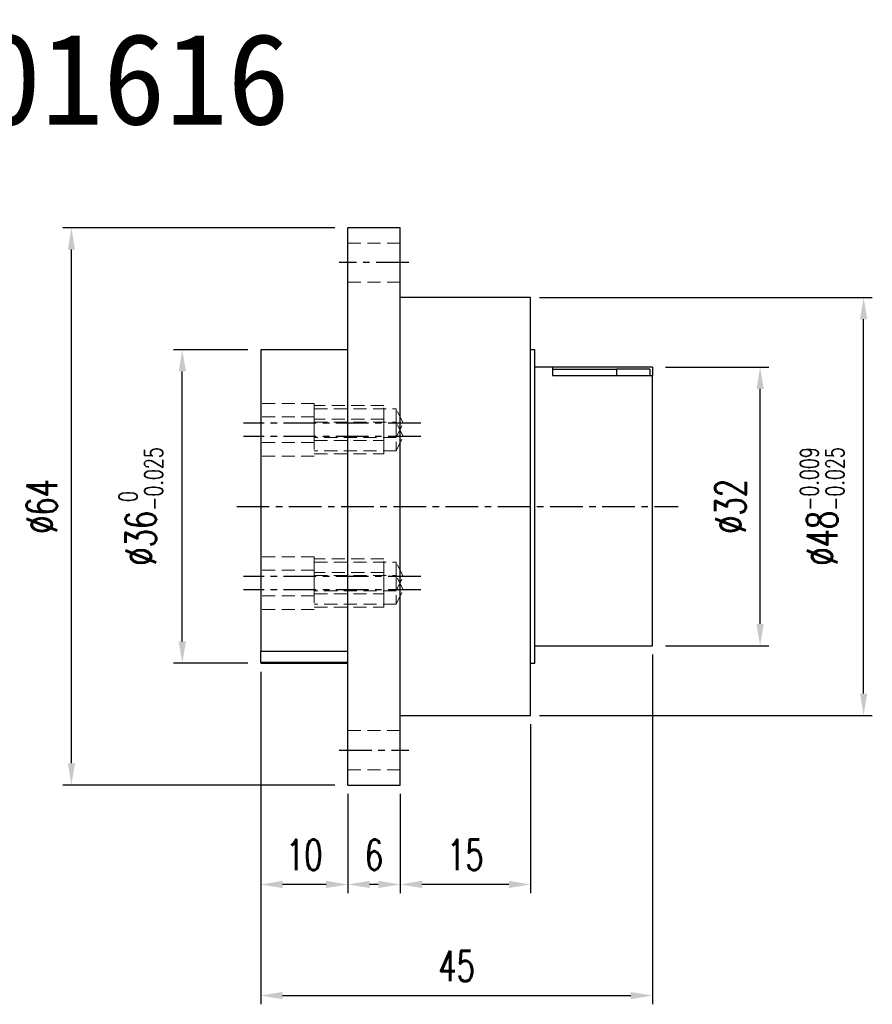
# Model space of a CAD drawing. Header units: millimetres. Extents: x -35 to 156, y -57 to 56.
# Tile 2 of 2: x 58 to 156, y -57 to 56. Entities that reach past the tile are written whole.
import ezdxf
from ezdxf.enums import TextEntityAlignment as Align

# ---------------------------------------------------------------- set-up
doc = ezdxf.new("R2010")
doc.units = ezdxf.units.MM
doc.linetypes.add('CENTER', pattern=[2, 1.25, -0.25, 0.25, -0.25])
doc.linetypes.add('DASHED', pattern=[0.75, 0.5, -0.25])
for name, color, linetype in [('CHA', 7, 'Continuous'), ('CL', 1, 'CENTER'), ('DIM', 4, 'Continuous'), ('HID', 2, 'DASHED'), ('OUT', 3, 'Continuous')]:
    doc.layers.add(name, color=color, linetype=linetype)
doc.styles.add('DIM-7', font='SIMPLEX.shx', dxfattribs={"width": 0.7, "bigfont": 'chineset.shx'})
doc.styles.add('T', font='kaiu.ttf')
doc.dimstyles.new('CNS', dxfattribs={"dimtxt": 3.5, "dimasz": 2.5, "dimexe": 1, "dimexo": 1.5, "dimgap": 0.09, "dimtad": 0, "dimdsep": 46, "dimtxsty": 'DIM-7', "dimcen": 0.09, "dimclrd": 1, "dimclre": 1, "dimclrt": 4, "dimadec": 0, "dimazin": 0, "dimtfac": 1, "dimtix": 1, "dimtmove": 2, "dimatfit": 3, "dimfxl": 1, "dimtvp": 0.971429, "dimtolj": 1, "dimarcsym": 0})

# ---------------------------------------------------------------- blocks, each defined once
blk = doc.blocks.new('*D2')
at = {"layer": 'DEFPOINTS', "color": 0}
for p in [(63.53, 32), (95.29, 32), (95.29, -32)]:
    blk.add_point(p, dxfattribs=at)
at = {"layer": 'DIM', "color": 0, "lineweight": -2}
for p, q in [((93.79, 32), (62.53, 32)), ((63.53, -29.5), (63.53, 29.5)), ((93.79, -32), (62.53, -32))]:
    blk.add_line(p, q, dxfattribs=at)
at = {"layer": 'DIM', "color": 0}
for points in [[(63.12, 29.5), (63.95, 29.5), (63.53, 32)], [(63.12, -29.5), (63.95, -29.5), (63.53, -32)]]:
    blk.add_solid(points, dxfattribs=at)
at = {"layer": 'DIM', "color": 0, "insert": (60.13, 0), "char_height": 3.5, "attachment_point": 5, "rotation": 90, "style": 'DIM-7'}
blk.add_mtext('\\A1;%%C64', dxfattribs=at)
blk = doc.blocks.new('*D3')
at = {"layer": 'DEFPOINTS', "color": 0}
for p in [(76.27, 18), (85.29, 18), (85.29, -18)]:
    blk.add_point(p, dxfattribs=at)
at = {"layer": 'DIM', "color": 0, "lineweight": -2}
for p, q in [((83.79, 18), (75.27, 18)), ((76.27, -15.5), (76.27, 15.5)), ((83.79, -18), (75.27, -18))]:
    blk.add_line(p, q, dxfattribs=at)
at = {"layer": 'DIM', "color": 0}
for points in [[(75.85, 15.5), (76.69, 15.5), (76.27, 18)], [(75.85, -15.5), (76.69, -15.5), (76.27, -18)]]:
    blk.add_solid(points, dxfattribs=at)
at = {"layer": 'DIM', "color": 0, "insert": (71.51, 0), "char_height": 3.5, "attachment_point": 5, "rotation": 90, "style": 'DIM-7'}
blk.add_mtext('\\A1;%%C36{\\H2.1;\\S 0^ -0.025;}', dxfattribs=at)
blk = doc.blocks.new('*D4')
at = {"layer": 'DEFPOINTS', "color": 0}
for p in [(85.29, -17.5), (95.29, -31.5), (85.29, -43.42)]:
    blk.add_point(p, dxfattribs=at)
at = {"layer": 'DIM', "color": 0, "lineweight": -2}
for p, q in [((85.29, -19), (85.29, -44.42)), ((95.29, -33), (95.29, -44.42)), ((92.79, -43.42), (87.79, -43.42))]:
    blk.add_line(p, q, dxfattribs=at)
at = {"layer": 'DIM', "color": 0}
for points in [[(87.79, -43), (87.79, -43.83), (85.29, -43.42)], [(92.79, -43), (92.79, -43.83), (95.29, -43.42)]]:
    blk.add_solid(points, dxfattribs=at)
at = {"layer": 'DIM', "color": 0, "insert": (90.29, -40.02), "char_height": 3.5, "attachment_point": 5, "style": 'DIM-7'}
blk.add_mtext('\\A1;10', dxfattribs=at)
blk = doc.blocks.new('*D5')
at = {"layer": 'DEFPOINTS', "color": 0}
for p in [(95.29, -31.5), (101.29, -31.5), (95.29, -43.42)]:
    blk.add_point(p, dxfattribs=at)
at = {"layer": 'DIM', "color": 0, "lineweight": -2}
for p, q in [((95.29, -33), (95.29, -44.42)), ((101.29, -33), (101.29, -44.42)), ((98.79, -43.42), (97.79, -43.42))]:
    blk.add_line(p, q, dxfattribs=at)
at = {"layer": 'DIM', "color": 0}
for points in [[(97.79, -43), (97.79, -43.83), (95.29, -43.42)], [(98.79, -43), (98.79, -43.83), (101.29, -43.42)]]:
    blk.add_solid(points, dxfattribs=at)
at = {"layer": 'DIM', "color": 0, "insert": (98.29, -40.02), "char_height": 3.5, "attachment_point": 5, "style": 'DIM-7'}
blk.add_mtext('\\A1;6', dxfattribs=at)
blk = doc.blocks.new('*D6')
at = {"layer": 'DEFPOINTS', "color": 0}
for p in [(116.29, -23.5), (101.29, -31.5), (101.29, -43.42)]:
    blk.add_point(p, dxfattribs=at)
at = {"layer": 'DIM', "color": 0, "lineweight": -2}
for p, q in [((116.29, -25), (116.29, -44.42)), ((101.29, -33), (101.29, -44.42)), ((113.79, -43.42), (103.79, -43.42))]:
    blk.add_line(p, q, dxfattribs=at)
at = {"layer": 'DIM', "color": 0}
for points in [[(103.79, -43), (103.79, -43.83), (101.29, -43.42)], [(113.79, -43), (113.79, -43.83), (116.29, -43.42)]]:
    blk.add_solid(points, dxfattribs=at)
at = {"layer": 'DIM', "color": 0, "insert": (108.79, -40.02), "char_height": 3.5, "attachment_point": 5, "style": 'DIM-7'}
blk.add_mtext('\\A1;15', dxfattribs=at)
blk = doc.blocks.new('*D7')
at = {"layer": 'DEFPOINTS', "color": 0}
for p in [(130.29, -15.5), (85.29, -17.5), (130.29, -56.18)]:
    blk.add_point(p, dxfattribs=at)
at = {"layer": 'DIM', "color": 0, "lineweight": -2}
for p, q in [((130.29, -17), (130.29, -57.18)), ((85.29, -19), (85.29, -57.18)), ((87.79, -56.18), (127.79, -56.18))]:
    blk.add_line(p, q, dxfattribs=at)
at = {"layer": 'DIM', "color": 0}
for points in [[(87.79, -55.77), (87.79, -56.6), (85.29, -56.18)], [(127.79, -55.77), (127.79, -56.6), (130.29, -56.18)]]:
    blk.add_solid(points, dxfattribs=at)
at = {"layer": 'DIM', "color": 0, "insert": (107.79, -52.78), "char_height": 3.5, "attachment_point": 5, "style": 'DIM-7'}
blk.add_mtext('\\A1;45', dxfattribs=at)
blk = doc.blocks.new('*D8')
at = {"layer": 'DEFPOINTS', "color": 0}
for p in [(115.79, 24), (154.54, 24), (115.79, -24)]:
    blk.add_point(p, dxfattribs=at)
at = {"layer": 'DIM', "color": 0, "lineweight": -2}
for p, q in [((117.29, 24), (155.54, 24)), ((154.54, -21.5), (154.54, 21.5)), ((117.29, -24), (155.54, -24))]:
    blk.add_line(p, q, dxfattribs=at)
at = {"layer": 'DIM', "color": 0}
for points in [[(154.13, 21.5), (154.96, 21.5), (154.54, 24)], [(154.13, -21.5), (154.96, -21.5), (154.54, -24)]]:
    blk.add_solid(points, dxfattribs=at)
at = {"layer": 'DIM', "color": 0, "insert": (149.78, 0), "char_height": 3.5, "attachment_point": 5, "rotation": 90, "style": 'DIM-7'}
blk.add_mtext('\\A1;%%C48{\\H2.1;\\S-0.009^ -0.025;}', dxfattribs=at)
blk = doc.blocks.new('*D9')
at = {"layer": 'DEFPOINTS', "color": 0}
for p in [(130.29, 16), (142.65, 16), (130.29, -16)]:
    blk.add_point(p, dxfattribs=at)
at = {"layer": 'DIM', "color": 0, "lineweight": -2}
for p, q in [((131.79, 16), (143.65, 16)), ((142.65, -13.5), (142.65, 13.5)), ((131.79, -16), (143.65, -16))]:
    blk.add_line(p, q, dxfattribs=at)
at = {"layer": 'DIM', "color": 0}
for points in [[(142.24, 13.5), (143.07, 13.5), (142.65, 16)], [(142.24, -13.5), (143.07, -13.5), (142.65, -16)]]:
    blk.add_solid(points, dxfattribs=at)
at = {"layer": 'DIM', "color": 0, "insert": (139.25, 0), "char_height": 3.5, "attachment_point": 5, "rotation": 90, "style": 'DIM-7'}
blk.add_mtext('\\A1;%%C32', dxfattribs=at)

msp = doc.modelspace()

# ---------------------------------------------------------------- linework, layer by layer
at = {"layer": 'CL', "color": 7, "ltscale": 3}
for p, q in [((102.288, 28), (94.288, 28)), ((103.663, 9.576), (83.288, 9.576)), ((103.663, 8.035), (83.288, 8.035)), ((82.518, 0), (133.239, 0)), ((103.663, -8.035), (83.288, -8.035)), ((103.663, -9.576), (83.288, -9.576)), ((94.288, -28), (102.288, -28))]:
    msp.add_line(p, q, dxfattribs=at)
at = {"layer": 'HID', "color": 7, "lineweight": 15, "ltscale": 3}
for p, q in [((101.288, 30.25), (95.288, 30.25)), ((101.288, 25.75), (95.288, 25.75)), ((91.438, 11.826), (85.288, 11.826)), ((91.438, 11.826), (91.438, 7.326)), ((99.438, 11.576), (91.438, 11.576)), ((99.438, 7.576), (99.438, 11.576)), ((91.438, 10.285), (85.288, 10.285)), ((91.438, 11.226), (100.838, 11.226)), ((91.438, 10.285), (91.438, 5.785)), ((100.838, 11.226), (100.838, 7.926)), ((101.663, 9.576), (100.838, 11.226)), ((99.438, 10.035), (91.438, 10.035)), ((91.438, 9.685), (100.838, 9.685)), ((99.438, 6.035), (99.438, 10.035)), ((100.838, 9.685), (100.838, 6.385)), ((101.663, 8.035), (100.838, 9.685)), ((100.838, 7.926), (101.663, 9.576)), ((100.838, 7.926), (91.438, 7.926)), ((100.838, 6.385), (101.663, 8.035)), ((91.438, 7.326), (85.288, 7.326)), ((91.438, 7.576), (99.438, 7.576)), ((91.438, 5.785), (85.288, 5.785)), ((100.838, 6.385), (91.438, 6.385)), ((91.438, 6.035), (99.438, 6.035)), ((91.438, -5.785), (85.288, -5.785)), ((91.438, -5.785), (91.438, -10.285)), ((99.438, -6.035), (91.438, -6.035)), ((91.438, -6.385), (100.838, -6.385)), ((99.438, -10.035), (99.438, -6.035)), ((100.838, -6.385), (100.838, -9.685)), ((101.663, -8.035), (100.838, -6.385)), ((91.438, -7.326), (85.288, -7.326)), ((91.438, -7.326), (91.438, -11.826)), ((99.438, -7.576), (91.438, -7.576)), ((99.438, -11.576), (99.438, -7.576)), ((91.438, -7.926), (100.838, -7.926)), ((100.838, -7.926), (100.838, -11.226)), ((101.663, -9.576), (100.838, -7.926)), ((100.838, -9.685), (101.663, -8.035)), ((100.838, -9.685), (91.438, -9.685)), ((91.438, -10.035), (99.438, -10.035)), ((100.838, -11.226), (101.663, -9.576)), ((91.438, -10.285), (85.288, -10.285)), ((100.838, -11.226), (91.438, -11.226)), ((91.438, -11.826), (85.288, -11.826)), ((91.438, -11.576), (99.438, -11.576)), ((95.288, -25.75), (101.288, -25.75)), ((95.288, -30.25), (101.288, -30.25))]:
    msp.add_line(p, q, dxfattribs=at)
at = {"layer": 'OUT', "color": 7}
for p, q in [((101.288, 32), (95.288, 32)), ((95.288, 0), (95.288, 32)), ((101.288, 0), (101.288, 32)), ((116.288, 24), (101.288, 24)), ((116.288, 0), (116.288, 24)), ((95.288, 18), (85.288, 18)), ((85.288, 18), (85.288, -16.661)), ((116.788, 18), (116.288, 18)), ((116.788, 0), (116.788, 18)), ((130.288, 15.996), (116.788, 15.996)), ((130.288, 15.991), (118.788, 15.991)), ((118.788, 15.991), (118.788, 15.031)), ((130.288, 15.991), (130.288, 15.996)), ((130.288, 15.991), (130.288, 15.031)), ((118.788, 15.748), (126.138, 15.748)), ((118.788, 15.031), (130.288, 15.031)), ((126.138, 15.748), (126.138, 15.031)), ((129.988, 15.748), (126.138, 15.748)), ((129.988, 15.748), (129.988, 15.031)), ((130.288, -15.996), (130.288, 15.031)), ((95.288, -32), (95.288, 0)), ((101.288, -32), (101.288, 0)), ((116.288, -24), (116.288, 0)), ((116.788, -18), (116.788, 0)), ((95.288, -16.661), (85.288, -16.661)), ((85.288, -17.889), (85.288, -16.661)), ((116.788, -15.996), (130.288, -15.996)), ((85.288, -17.889), (85.288, -18)), ((85.288, -17.889), (95.288, -17.889)), ((85.288, -18), (95.288, -18)), ((116.288, -18), (116.788, -18)), ((101.288, -24), (116.288, -24)), ((95.288, -32), (101.288, -32))]:
    msp.add_line(p, q, dxfattribs=at)

# ---------------------------------------------------------------- texts
at = {"layer": 'CHA', "color": 7, "style": 'T'}
msp.add_text('RFSY01616', height=10.5, dxfattribs=at).set_placement((56.477, 49.109), align=Align.MIDDLE)

# ---------------------------------------------------------------- dimensions: what is measured, and where the dimension line sits
at = {"layer": 'DIM', "color": 7}
for base, p1, p2, override, picture, middle in [((63.534, 32), (95.288, -32), (95.288, 32), {"dimclrd": 0, "dimclre": 0, "dimclrt": 0}, '*D2', (60.134, 0)), ((154.542, 24.002), (115.788, -23.998), (115.788, 24.002), {"dimclrd": 0, "dimclre": 0, "dimclrt": 0, "dimtol": 1, "dimtp": -0.009, "dimtm": 0.025, "dimtfac": 0.6, "dimtdec": 3, "dimtmove": 0}, '*D8', (149.782, 0.002)), ((76.271, 18), (85.288, -18), (85.288, 18), {"dimclrd": 0, "dimclre": 0, "dimclrt": 0, "dimtol": 1, "dimtm": 0.025, "dimtfac": 0.6, "dimtdec": 3, "dimtmove": 0}, '*D3', (71.511, 0)), ((142.653, 15.996), (130.288, -15.996), (130.288, 15.996), {"dimdec": 1, "dimclrd": 0, "dimclre": 0, "dimclrt": 0}, '*D9', (139.253, 0))]:
    dim = msp.add_linear_dim(base=base, p1=p1, p2=p2, angle=90, text='%%C<>', dimstyle='CNS', override=override, dxfattribs=at)
    dim.commit()
    dim.dimension.update_dxf_attribs({"geometry": picture, "text_midpoint": middle})
for base, p1, p2, picture, middle in [((130.288, -56.184), (85.288, -17.5), (130.288, -15.5), '*D7', (107.788, -52.784)), ((85.288, -43.416), (95.288, -31.498), (85.288, -17.5), '*D4', (90.288, -40.016)), ((101.288, -43.416), (116.288, -23.498), (101.288, -31.498), '*D6', (108.788, -40.016)), ((95.288, -43.416), (101.288, -31.498), (95.288, -31.498), '*D5', (98.288, -40.016))]:
    dim = msp.add_linear_dim(base=base, p1=p1, p2=p2, dimstyle='CNS', override={"dimclrd": 0, "dimclre": 0, "dimclrt": 0}, dxfattribs=at)
    dim.commit()
    dim.dimension.update_dxf_attribs({"geometry": picture, "text_midpoint": middle})

doc.saveas('drawing.dxf')
